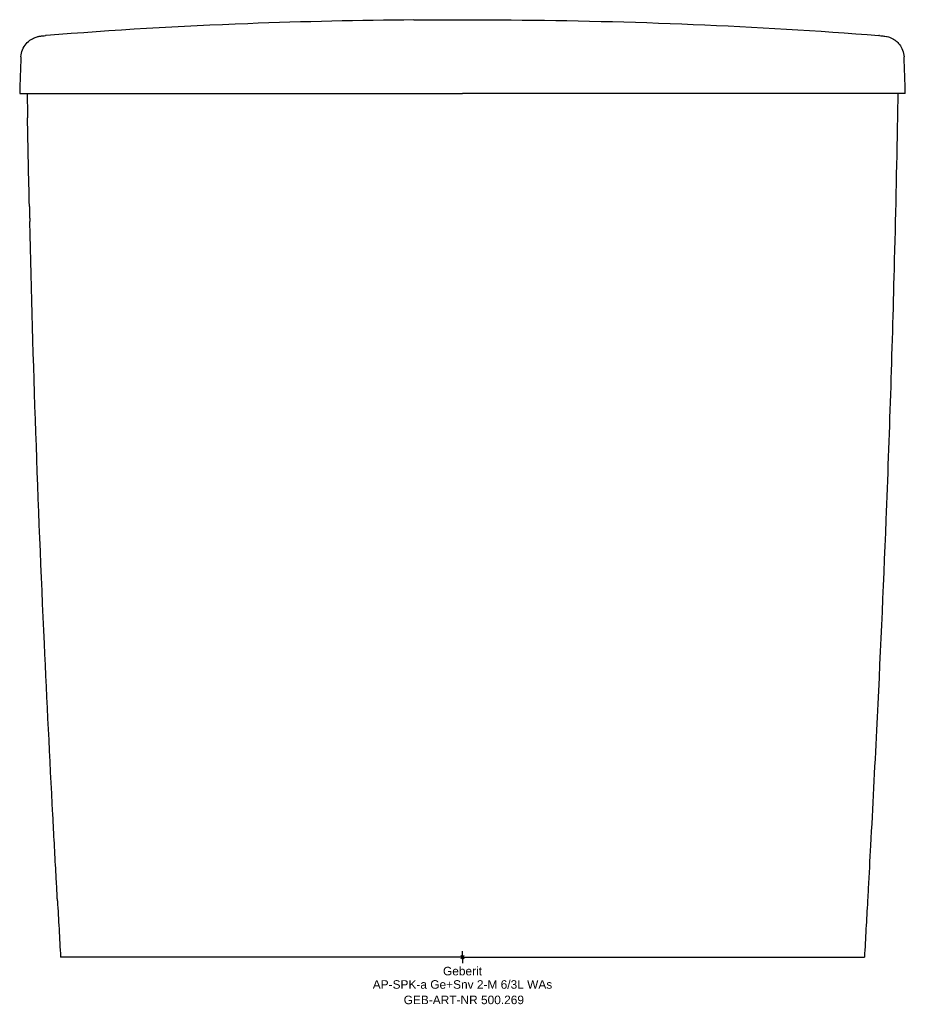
# Model space of a CAD drawing. Header units: millimetres. Extents: x -182 to 182, y -19 to 385.
import ezdxf
from ezdxf.enums import TextEntityAlignment as Align

# ---------------------------------------------------------------- set-up
doc = ezdxf.new("R2010")
doc.units = ezdxf.units.MM
doc.layers.get('0').update_dxf_attribs({"linetype": 'CONTINUOUS'})
for name, color, linetype, lineweight in [('Arbeitspunkt(DIN)', 7, 'CONTINUOUS', 25), ('GEB-ART-NR', 1, 'CONTINUOUS', 18), ('GEB-BEZUG', 2, 'CONTINUOUS', 25), ('GEB-TEXT', 5, 'CONTINUOUS', 18)]:
    doc.layers.add(name, color=color, linetype=linetype, lineweight=lineweight)
doc.layers.add('GEB-KONTUR-A', color=5, linetype='CONTINUOUS')
doc.styles.get("Standard").update_dxf_attribs({"font": 'arial.ttf'})

# ---------------------------------------------------------------- blocks, each defined once
blk = doc.blocks.new('Einfügepunkt')
at = {"layer": 'GEB-BEZUG'}
for p, q in [((-0.71, -0.71), (0.71, 0.71)), ((-0.71, 0.71), (0.71, -0.71))]:
    blk.add_line(p, q, dxfattribs=at)

msp = doc.modelspace()

# ---------------------------------------------------------------- linework, layer by layer
at = {"layer": 'Arbeitspunkt(DIN)', "ltscale": 25}
for q in [(-2.5, 0), (0, 2.5), (0, -2.5), (2.5, 0)]:
    msp.add_line((0, 0), q, dxfattribs=at)
at = {"layer": 'GEB-KONTUR-A', "ltscale": 25}
msp.add_line((0, 385.39), (0, 385.04), dxfattribs=at)
for centre, major_axis, ratio, start_param, end_param in [((-170.65, 369.86), (-0.78, 8.97), 0.981812, 6.278151, 6.279777), ((-170.39, 378.9), (-1.95, -0.15), 0.008498, 5.074367, 5.251466), ((170.42, 378.9), (-1.94, 0.15), 0.008567, 4.183759, 4.361212), ((170.65, 369.86), (0.78, 8.97), 0.981812, 0.003408, 0.005034), ((-170.25, 340.32), (1.11, 107.08), 0.112202, 1.290696, 1.434435), ((-172.49, 369.66), (-8.97, 0.75), 0.999999, 0.026948, 0.041298), ((172.5, 369.66), (8.97, 0.75), 0.999999, 6.241887, 6.256238), ((170.25, 340.32), (1.11, -107.08), 0.112202, 1.707158, 1.850896)]:
    msp.add_ellipse(centre, major_axis=major_axis, ratio=ratio, start_param=start_param, end_param=end_param, dxfattribs=at)
for points, knots in [([(-20, 385.29), (-42.09, 385.11), (-92.37, 384.02), (-143.84, 381.1), (-171.08, 378.86)], [0, 0, 0, 0, 0.456983, 1, 1, 1, 1]), ([(-20, 385.29), (-18.8, 385.33), (-17.59, 385.35), (-10.93, 385.34), (-5.46, 385.32), (0, 385.39)], [0, 0, 0, 0, 0.361007, 0.361007, 2.00031, 2.00031, 2.00031, 2.00031]), ([(0, 385.39), (5.46, 385.32), (10.93, 385.34), (17.59, 385.35), (18.8, 385.33), (20, 385.29)], [0, 0, 0, 0, 1.639303, 1.639303, 2.00031, 2.00031, 2.00031, 2.00031]), ([(-181.48, 370.17), (-181.42, 371.15), (-181.2, 372.13), (-180.48, 373.92), (-179.97, 374.76), (-178.75, 376.2), (-178.02, 376.82), (-176.95, 377.49), (-176.62, 377.67), (-176.09, 377.92), (-175.87, 378.01), (-175.34, 378.21), (-175.06, 378.3), (-174.61, 378.42), (-174.43, 378.46), (-174.05, 378.54), (-173.89, 378.57), (-173.43, 378.64), (-173.23, 378.66), (-172.59, 378.73), (-172.13, 378.77), (-171.41, 378.83)], [0, 0, 0, 0, 0.295216, 0.295216, 0.584764, 0.584764, 0.871492, 0.871492, 0.993114, 0.993114, 1.081862, 1.081862, 1.22592, 1.22592, 1.372091, 1.372091, 1.607392, 1.607392, 2.167097, 2.167097, 3.23745, 3.23745, 3.23745, 3.23745]), ([(171.41, 378.83), (172.23, 378.76), (172.71, 378.72), (173.44, 378.63), (173.64, 378.62), (174.44, 378.46), (174.72, 378.4), (175.34, 378.21), (175.57, 378.13), (176.15, 377.9), (176.52, 377.72), (177.29, 377.29), (177.7, 377.02), (178.63, 376.28), (179.14, 375.77), (180.12, 374.52), (180.57, 373.72), (181.23, 372.02), (181.43, 371.1), (181.48, 370.17)], [0, 0, 0, 0, 1.222098, 1.222098, 1.845631, 1.845631, 2.070026, 2.070026, 2.176865, 2.176865, 2.316411, 2.316411, 2.470894, 2.470894, 2.687283, 2.687283, 2.957566, 2.957566, 3.237402, 3.237402, 3.237402, 3.237402]), ([(-182, 355), (-182, 355), (-181.84, 355), (-181.52, 355), (-181.36, 355), (-181.16, 355), (-180.91, 355), (-180.67, 355), (-180.39, 355), (-180.06, 355), (-179.39, 355), (-178.53, 355), (-177.46, 355), (-176.88, 355), (-176.22, 355), (-175.43, 355), (-174.44, 355), (-173.25, 355), (-171.8, 355), (-170.27, 355), (-168.44, 355), (-166.26, 355), (-164.53, 355), (-162.58, 355), (-160.53, 355), (-159.54, 355), (-158.53, 355), (-157.49, 355), (-154.64, 355), (-151.63, 355), (-148.58, 355), (-145.3, 355), (-141.97, 355), (-138.76, 355), (-134.16, 355), (-129.78, 355), (-126.1, 355), (-124.7, 355), (-123.32, 355), (-121.92, 355), (-120.16, 355), (-118.39, 355), (-116.6, 355), (-108.38, 355), (-99.89, 355), (-91.29, 355), (-83.29, 355), (-75.21, 355), (-67.1, 355), (-65.79, 355), (-64.48, 355), (-63.17, 355), (-42.42, 355), (-21.06, 355), (0, 355)], [-21.711458, -21.711458, -21.711458, -21.711458, -20.679535, -20.679535, -20.679535, -20.172514, -20.172514, -20.172514, -19.670554, -19.670554, -19.670554, -18.655249, -18.655249, -18.655249, -18.096158, -18.096158, -18.096158, -17.390623, -17.390623, -17.390623, -16.637523, -16.637523, -16.637523, -16.042667, -16.042667, -16.042667, -15.756446, -15.756446, -15.756446, -14.970789, -14.970789, -14.970789, -14.12483, -14.12483, -14.12483, -12.910232, -12.910232, -12.910232, -12.448753, -12.448753, -12.448753, -11.868537, -11.868537, -11.868537, -9.200069, -9.200069, -9.200069, -6.720759, -6.720759, -6.720759, -6.320465, -6.320465, -6.320465, -0.001246, -0.001246, -0.001246, -0.001246]), ([(182, 355), (182, 355), (181.84, 355), (181.52, 355), (181.36, 355), (181.16, 355), (180.91, 355), (180.67, 355), (180.39, 355), (180.06, 355), (179.39, 355), (178.53, 355), (177.46, 355), (176.88, 355), (176.22, 355), (175.43, 355), (174.44, 355), (173.25, 355), (171.8, 355), (170.27, 355), (168.44, 355), (166.26, 355), (164.53, 355), (162.58, 355), (160.53, 355), (159.54, 355), (158.53, 355), (157.49, 355), (154.64, 355), (151.63, 355), (148.58, 355), (145.3, 355), (141.98, 355), (138.77, 355), (134.16, 355), (129.78, 355), (126.1, 355), (124.7, 355), (123.32, 355), (121.92, 355), (120.16, 355), (118.39, 355), (116.6, 355), (108.38, 355), (99.89, 355), (91.29, 355), (83.29, 355), (75.21, 355), (67.1, 355), (65.79, 355), (64.48, 355), (63.17, 355), (42.42, 355), (21.06, 355), (0, 355)], [-21.711461, -21.711461, -21.711461, -21.711461, -20.679537, -20.679537, -20.679537, -20.172516, -20.172516, -20.172516, -19.670556, -19.670556, -19.670556, -18.655251, -18.655251, -18.655251, -18.096161, -18.096161, -18.096161, -17.390624, -17.390624, -17.390624, -16.637525, -16.637525, -16.637525, -16.042667, -16.042667, -16.042667, -15.756445, -15.756445, -15.756445, -14.970789, -14.970789, -14.970789, -14.124829, -14.124829, -14.124829, -12.910231, -12.910231, -12.910231, -12.448751, -12.448751, -12.448751, -11.868536, -11.868536, -11.868536, -9.200068, -9.200068, -9.200068, -6.720758, -6.720758, -6.720758, -6.320464, -6.320464, -6.320464, -0.001245, -0.001245, -0.001245, -0.001245]), ([(92.64, 355), (83.54, 355), (74.28, 355), (43.75, 355), (21.88, 355), (0, 355)], [-9.437339, -9.437339, -9.437339, -9.437339, -6.563152, -6.563152, 0, 0, 0, 0]), ([(178.77, 345.08), (178.38, 324.39), (177.92, 303.64), (176.5, 248.54), (175.38, 214.17), (172.88, 150.95), (171.57, 122.09), (169.36, 77.44), (168.55, 61.64), (167.39, 39.96), (167.08, 34.07), (166.7, 27.09), (166.64, 25.99), (166.55, 24.49), (166.53, 24.08), (166.5, 23.54), (166.49, 23.39), (166.49, 23.23), (166.48, 23.21), (166.48, 23.17), (166.48, 23.16), (166.48, 23.14), (166.48, 23.14), (166.48, 23.13), (166.48, 23.13), (166.48, 23.12), (166.48, 23.12), (166.48, 23.12)], [0, 0, 0, 0, 6.224295, 6.224295, 16.539562, 16.539562, 25.204738, 25.204738, 29.952802, 29.952802, 31.722121, 31.722121, 32.053917, 32.053917, 32.178416, 32.178416, 32.222105, 32.222105, 32.231863, 32.231863, 32.236749, 32.236749, 32.239188, 32.239188, 32.242, 32.242, 32.243473, 32.243473, 32.243473, 32.243473]), ([(-178.01, 308.63), (-178.01, 308.43), (-178, 308.23), (-177.98, 307.37), (-177.97, 306.68), (-177.94, 305.33), (-177.92, 304.67), (-177.89, 303.47), (-177.88, 302.92), (-177.87, 302.39)], [-0.9793228, -0.9793228, -0.9793228, -0.9793228, -0.91239, -0.91239, -0.7020209, -0.7020209, -0.5054576, -0.5054576, -0.3343747, -0.3343747, -0.3343747, -0.3343747]), ([(-166.48, 23.12), (-166.48, 23.12), (-166.48, 23.12), (-166.48, 23.13), (-166.48, 23.13), (-166.48, 23.14), (-166.48, 23.15), (-166.48, 23.16), (-166.48, 23.17), (-166.48, 23.2), (-166.48, 23.22), (-166.49, 23.29), (-166.49, 23.33), (-166.5, 23.48), (-166.5, 23.58), (-166.53, 23.97), (-166.54, 24.25), (-166.6, 25.4), (-166.65, 26.27), (-166.84, 29.74), (-166.98, 32.35), (-167.54, 42.78), (-167.96, 50.61), (-169.6, 81.92), (-170.77, 105.42), (-174.5, 186.72), (-176.51, 244.58), (-177.87, 302.39)], [0.017809, 0.017809, 0.017809, 0.017809, 0.019559, 0.019559, 0.022171, 0.022171, 0.025272, 0.025272, 0.029752, 0.029752, 0.03723, 0.03723, 0.051629, 0.051629, 0.084003, 0.084003, 0.17128, 0.17128, 0.432902, 0.432902, 1.217341, 1.217341, 3.570151, 3.570151, 10.628233, 10.628233, 27.98661, 27.98661, 27.98661, 27.98661]), ([(0, 0), (-8.96, 0), (-17.84, 0), (-26.63, 0), (-34.42, 0), (-42.15, 0), (-49.81, 0), (-50.89, 0), (-51.94, 0), (-53.06, 0), (-61.44, 0), (-69.58, 0), (-77.49, 0), (-78.02, 0), (-78.52, 0), (-79.07, 0), (-83.5, 0), (-87.82, 0), (-92.03, 0), (-94.14, 0), (-96.21, 0), (-98.27, 0), (-99.32, 0), (-100.36, 0), (-101.4, 0), (-102.16, 0), (-102.91, 0), (-103.65, 0), (-103.87, 0), (-104.1, 0), (-104.34, 0), (-108.56, 0), (-112.63, 0), (-116.55, 0), (-120.4, 0), (-124.1, 0), (-127.66, 0), (-127.89, 0), (-128.07, 0), (-128.35, 0), (-132.44, 0), (-136.18, 0), (-139.57, 0), (-141.44, 0), (-143.2, 0), (-144.86, 0), (-145.73, 0), (-146.57, 0), (-147.39, 0), (-147.95, 0), (-148.49, 0), (-149.02, 0), (-149.26, 0), (-149.49, 0), (-149.73, 0), (-149.76, 0), (-149.79, 0), (-149.82, 0), (-151.47, 0), (-152.98, 0), (-154.35, 0), (-155.09, 0), (-155.78, 0), (-156.44, 0), (-156.8, 0), (-157.16, 0), (-157.5, 0), (-157.74, 0), (-157.97, 0), (-158.21, 0), (-158.23, 0), (-158.26, 0), (-158.28, 0), (-159.49, 0), (-160.54, 0), (-161.4, 0), (-161.84, 0), (-162.23, 0), (-162.57, 0), (-162.83, 0), (-163.06, 0), (-163.27, 0), (-163.34, 0), (-163.41, 0), (-163.47, 0), (-163.7, 0), (-163.9, 0), (-164.08, 0), (-164.17, 0), (-164.25, 0), (-164.32, 0), (-164.37, 0), (-164.42, 0), (-164.46, 0), (-164.49, 0), (-164.51, 0), (-164.54, 0), (-164.54, 0), (-164.54, 0), (-164.54, 0), (-164.64, 0), (-164.73, 0), (-164.81, 0), (-164.85, 0), (-164.88, 0), (-164.91, 0), (-164.93, 0), (-164.95, 0), (-164.96, 0), (-164.97, 0), (-164.98, 0), (-164.98, 0), (-164.99, 0), (-165, 0), (-165, 0), (-165, 0), (-165, 0), (-165, 0), (-165.07, 0), (-165.13, 0), (-165.17, 0), (-165.18, 0), (-165.19, 0), (-165.19, 0), (-165.2, 0), (-165.2, 0), (-165.2, 0)], [0, 0, 0, 0, 0.1242038, 0.1242038, 0.1242038, 0.234375, 0.234375, 0.234375, 0.25, 0.25, 0.25, 0.3671875, 0.3671875, 0.3671875, 0.375, 0.375, 0.375, 0.4375, 0.4375, 0.4375, 0.46875, 0.46875, 0.46875, 0.4847701, 0.4847701, 0.4847701, 0.4965084, 0.4965084, 0.4965084, 0.5, 0.5, 0.5, 0.5610014, 0.5610014, 0.5610014, 0.6210937, 0.6210937, 0.6210937, 0.625, 0.625, 0.625, 0.6833587, 0.6833587, 0.6833587, 0.7154901, 0.7154901, 0.7154901, 0.7324303, 0.7324303, 0.7324303, 0.7440958, 0.7440958, 0.7440958, 0.7493706, 0.7493706, 0.7493706, 0.75, 0.75, 0.75, 0.7800914, 0.7800914, 0.7800914, 0.7962957, 0.7962957, 0.7962957, 0.8053454, 0.8053454, 0.8053454, 0.8118973, 0.8118973, 0.8118973, 0.8125, 0.8125, 0.8125, 0.8433168, 0.8433168, 0.8433168, 0.859101, 0.859101, 0.859101, 0.8710296, 0.8710296, 0.8710296, 0.875, 0.875, 0.875, 0.890501, 0.890501, 0.890501, 0.8982515, 0.8982515, 0.8982515, 0.9030894, 0.9030894, 0.9030894, 0.9060021, 0.9060021, 0.9060021, 0.90625, 0.90625, 0.90625, 0.921875, 0.921875, 0.921875, 0.9296875, 0.9296875, 0.9296875, 0.9335937, 0.9335937, 0.9335937, 0.9359178, 0.9359178, 0.9359178, 0.9373907, 0.9373907, 0.9373907, 0.9375, 0.9375, 0.9375, 0.9735023, 0.9735023, 0.9735023, 0.9874907, 0.9874907, 0.9874907, 1, 1, 1, 1]), ([(0, 0), (8.89, 0), (26.66, 0), (53.13, 0), (79.19, 0), (100.32, 0), (116.61, 0), (128.44, 0), (137.84, 0), (144.91, 0), (149.89, 0), (154.45, 0), (158.42, 0), (161.05, 0), (162.62, 0), (163.81, 0), (164.64, 0), (165.05, 0), (165.16, 0), (165.2, 0), (165.2, 0), (165.2, 0)], [0, 0, 0, 0, 0.125, 0.25, 0.375, 0.5, 0.5625, 0.625, 0.6875, 0.71875, 0.75, 0.78125, 0.8125, 0.84375, 0.859375, 0.875, 0.90625, 0.9375, 0.96875, 0.984375, 1, 1, 1, 1])]:
    msp.add_open_spline(points, degree=3, knots=knots, dxfattribs=at)
for points in [[(20, 385.29), (68.35, 384.89), (120.92, 382.98), (171.08, 378.86)], [(-178.95, 355), (-178.89, 351.69), (-178.83, 348.39), (-178.77, 345.08)], [(178.95, 355), (178.89, 351.69), (178.83, 348.39), (178.77, 345.08)], [(-178.01, 308.63), (-178.29, 320.79), (-178.54, 332.95), (-178.77, 345.08)], [(-166.48, 23.12), (-166.06, 15.42), (-165.63, 7.71), (-165.2, 0)], [(166.48, 23.12), (166.06, 15.42), (165.63, 7.71), (165.2, 0)]]:
    msp.add_open_spline(points, degree=3, dxfattribs=at)

# ---------------------------------------------------------------- block references
at = {"ltscale": 25}
msp.add_blockref('Einfügepunkt', (0, 0), dxfattribs=at)

# ---------------------------------------------------------------- texts
at = {"layer": 'GEB-ART-NR'}
msp.add_text('GEB-ART-NR 500.269', height=3.5, dxfattribs=at).set_placement((0.55, -19.34), align=Align.CENTER)
at = {"layer": 'GEB-TEXT'}
for s, p in [('Geberit', (0, -7.5)), ('AP-SPK-a Ge+Snv 2-M 6/3L WAs', (0, -13))]:
    msp.add_text(s, height=3.5, dxfattribs=at).set_placement(p, align=Align.CENTER)

doc.saveas('drawing.dxf')
